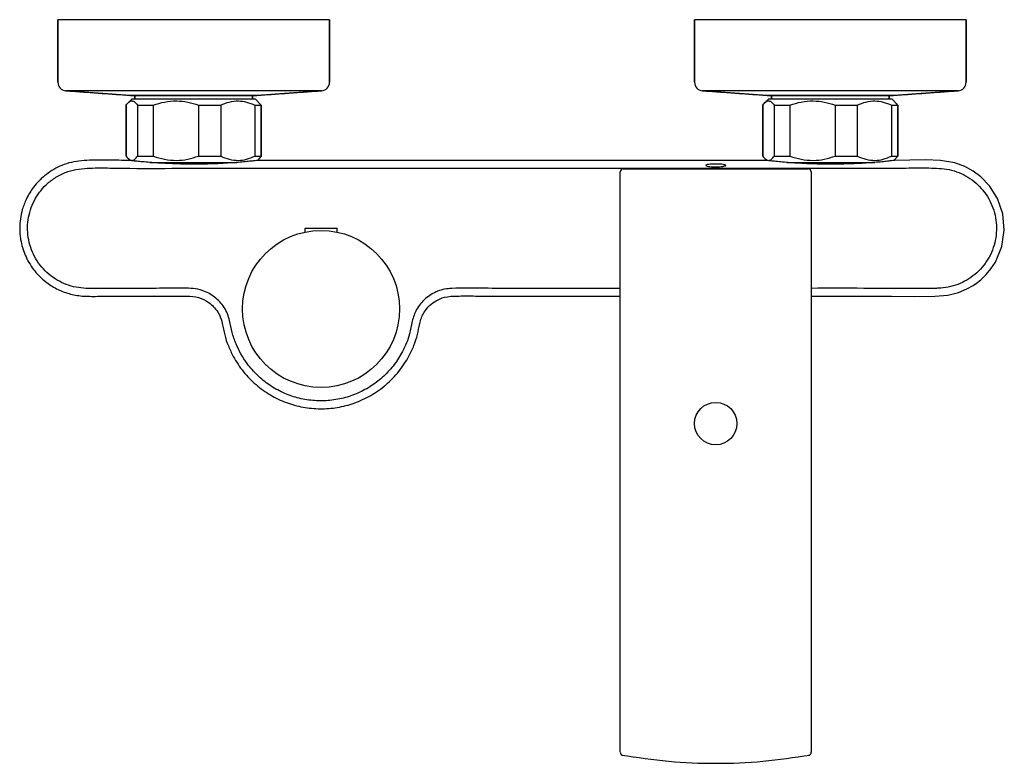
# Model space of a CAD drawing. Header units: millimetres. Extents: x 4844.713 to 4844.945, y 1741.204 to 1741.379.
import ezdxf

# ---------------------------------------------------------------- set-up
doc = ezdxf.new("R2010")
doc.units = ezdxf.units.MM
doc.layers.add('SANINDUSA', color=3, linetype='Continuous')

msp = doc.modelspace()

# ---------------------------------------------------------------- linework, layer by layer
at = {"layer": 'SANINDUSA'}
for p, q in [((4844.786186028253, 1741.379277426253), (4844.722186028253, 1741.379277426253)), ((4844.722186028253, 1741.364540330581), (4844.722186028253, 1741.379277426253)), ((4844.786186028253, 1741.379277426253), (4844.786186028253, 1741.364540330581)), ((4844.936186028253, 1741.379277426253), (4844.872186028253, 1741.379277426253)), ((4844.872186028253, 1741.364540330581), (4844.872186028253, 1741.379277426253)), ((4844.936186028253, 1741.379277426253), (4844.936186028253, 1741.364540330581)), ((4844.784329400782, 1741.36254547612), (4844.724042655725, 1741.36254547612)), ((4844.739274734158, 1741.361450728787), (4844.724042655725, 1741.36254547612)), ((4844.769097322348, 1741.361450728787), (4844.739274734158, 1741.361450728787)), ((4844.739436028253, 1741.361444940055), (4844.768936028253, 1741.361444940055)), ((4844.740336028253, 1741.36064453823), (4844.740336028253, 1741.361444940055)), ((4844.768036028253, 1741.361444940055), (4844.768036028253, 1741.36064453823)), ((4844.784329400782, 1741.36254547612), (4844.769097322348, 1741.361450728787)), ((4844.934329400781, 1741.36254547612), (4844.874042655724, 1741.36254547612)), ((4844.889274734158, 1741.361450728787), (4844.874042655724, 1741.36254547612)), ((4844.919097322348, 1741.361450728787), (4844.889274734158, 1741.361450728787)), ((4844.889436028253, 1741.361444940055), (4844.918936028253, 1741.361444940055)), ((4844.890336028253, 1741.36064453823), (4844.890336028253, 1741.361444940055)), ((4844.918036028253, 1741.361444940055), (4844.918036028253, 1741.36064453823)), ((4844.934329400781, 1741.36254547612), (4844.919097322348, 1741.361450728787)), ((4844.738291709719, 1741.35914453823), (4844.738291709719, 1741.34714453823)), ((4844.738291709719, 1741.34714453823), (4844.738291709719, 1741.35914453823)), ((4844.738716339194, 1741.359674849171), (4844.739686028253, 1741.36064453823)), ((4844.739686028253, 1741.36064453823), (4844.750134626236, 1741.36064453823)), ((4844.740943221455, 1741.35914453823), (4844.744648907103, 1741.35914453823)), ((4844.740943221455, 1741.35914453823), (4844.740943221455, 1741.34714453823)), ((4844.744648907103, 1741.35914453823), (4844.744648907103, 1741.34714453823)), ((4844.750134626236, 1741.36064453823), (4844.768686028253, 1741.36064453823)), ((4844.755340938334, 1741.35914453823), (4844.760543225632, 1741.35914453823)), ((4844.755340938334, 1741.35914453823), (4844.755340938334, 1741.34714453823)), ((4844.760543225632, 1741.35914453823), (4844.760543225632, 1741.34714453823)), ((4844.76858374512, 1741.35914453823), (4844.770080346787, 1741.35914453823)), ((4844.76858374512, 1741.35914453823), (4844.76858374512, 1741.34714453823)), ((4844.768686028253, 1741.36064453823), (4844.770080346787, 1741.35914453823)), ((4844.770080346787, 1741.34714453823), (4844.770080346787, 1741.35914453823)), ((4844.770080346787, 1741.35914453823), (4844.770080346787, 1741.34714453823)), ((4844.888291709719, 1741.35914453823), (4844.888291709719, 1741.34714453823)), ((4844.888291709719, 1741.34714453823), (4844.888291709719, 1741.35914453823)), ((4844.888716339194, 1741.359674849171), (4844.889686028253, 1741.36064453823)), ((4844.889686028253, 1741.36064453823), (4844.900134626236, 1741.36064453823)), ((4844.890943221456, 1741.35914453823), (4844.894648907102, 1741.35914453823)), ((4844.890943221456, 1741.35914453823), (4844.890943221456, 1741.34714453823)), ((4844.894648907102, 1741.35914453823), (4844.894648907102, 1741.34714453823)), ((4844.900134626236, 1741.36064453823), (4844.918686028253, 1741.36064453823)), ((4844.905340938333, 1741.35914453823), (4844.910543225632, 1741.35914453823)), ((4844.905340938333, 1741.35914453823), (4844.905340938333, 1741.34714453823)), ((4844.910543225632, 1741.35914453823), (4844.910543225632, 1741.34714453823)), ((4844.91858374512, 1741.35914453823), (4844.920080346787, 1741.35914453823)), ((4844.91858374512, 1741.35914453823), (4844.91858374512, 1741.34714453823)), ((4844.918686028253, 1741.36064453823), (4844.920080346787, 1741.35914453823)), ((4844.920080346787, 1741.34714453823), (4844.920080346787, 1741.35914453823)), ((4844.920080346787, 1741.35914453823), (4844.920080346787, 1741.34714453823)), ((4844.740943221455, 1741.34714453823), (4844.744648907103, 1741.34714453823)), ((4844.755340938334, 1741.34714453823), (4844.760543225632, 1741.34714453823)), ((4844.76858374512, 1741.34714453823), (4844.770080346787, 1741.34714453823)), ((4844.770080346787, 1741.34714453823), (4844.76926376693, 1741.346222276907)), ((4844.890943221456, 1741.34714453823), (4844.894648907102, 1741.34714453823)), ((4844.905340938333, 1741.34714453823), (4844.910543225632, 1741.34714453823)), ((4844.91858374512, 1741.34714453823), (4844.920080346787, 1741.34714453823)), ((4844.920080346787, 1741.34714453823), (4844.919263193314, 1741.346221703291)), ((4844.739226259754, 1741.346104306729), (4844.738716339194, 1741.34661422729)), ((4844.743881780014, 1741.34564453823), (4844.764378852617, 1741.34564453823)), ((4844.889207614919, 1741.346122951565), (4844.888716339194, 1741.34661422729)), ((4844.89396619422, 1741.34564453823), (4844.914695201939, 1741.34564453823)), ((4844.854686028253, 1741.21514453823), (4844.854686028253, 1741.34344453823)), ((4844.855386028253, 1741.34414453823), (4844.898986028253, 1741.34414453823)), ((4844.899686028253, 1741.34344453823), (4844.899686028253, 1741.21514453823)), ((4844.780486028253, 1741.33014453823), (4844.78774582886, 1741.33014453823)), ((4844.78774582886, 1741.33014453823), (4844.787886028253, 1741.33014453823))]:
    msp.add_line(p, q, dxfattribs=at)
at = {"layer": 'SANINDUSA', "flags": 128}
msp.add_lwpolyline([(4844.899686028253, 1741.314144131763), (4844.904850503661, 1741.314141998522), (4844.91214808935, 1741.314148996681), (4844.918573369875, 1741.314150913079), (4844.923984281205, 1741.314107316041), (4844.928794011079, 1741.314135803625), (4844.931852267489, 1741.314364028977), (4844.934383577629, 1741.315014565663), (4844.936372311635, 1741.315850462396), (4844.937845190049, 1741.316689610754), (4844.938601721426, 1741.317207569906), (4844.939609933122, 1741.318005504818), (4844.940914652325, 1741.319262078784), (4844.942004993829, 1741.32057144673), (4844.943073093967, 1741.322197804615), (4844.944591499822, 1741.325823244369), (4844.945180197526, 1741.329714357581), (4844.94481166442, 1741.333583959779), (4844.943564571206, 1741.337164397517), (4844.941669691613, 1741.340152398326), (4844.939654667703, 1741.342242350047), (4844.937832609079, 1741.343604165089), (4844.935868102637, 1741.344691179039), (4844.933551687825, 1741.345540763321), (4844.930177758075, 1741.346077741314), (4844.926580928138, 1741.34623805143), (4844.922883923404, 1741.346223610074), (4844.919290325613, 1741.346148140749), (4844.919290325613, 1741.346148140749)], dxfattribs=at)
at = {"layer": 'SANINDUSA'}
for centre, radius in [((4844.784186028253, 1741.31114453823), 0.01849999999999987), ((4844.877186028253, 1741.28414453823), 0.005)]:
    msp.add_circle(centre, radius, dxfattribs=at)
for centre, radius, start, end in [((4844.724186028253, 1741.364540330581), 0.00200000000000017, 180, 265.8891535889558), ((4844.784186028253, 1741.364540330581), 0.00200000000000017, 274.1108464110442, 0), ((4844.874186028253, 1741.364540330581), 0.00200000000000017, 180, 265.8891535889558), ((4844.934186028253, 1741.364540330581), 0.00200000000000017, 274.1108464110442, 0), ((4844.739436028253, 1741.363694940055), 0.002249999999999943, 265.8891535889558, 270), ((4844.768936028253, 1741.363694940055), 0.002249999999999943, 270, 274.1108464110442), ((4844.889436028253, 1741.363694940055), 0.002249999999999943, 265.8891535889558, 270), ((4844.918936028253, 1741.363694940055), 0.002249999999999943, 270, 274.1108464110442), ((4844.855386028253, 1741.34344453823), 0.0007000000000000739, 90, 180), ((4844.898986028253, 1741.34344453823), 0.0007000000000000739, 0, 90), ((4844.780486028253, 1741.33004453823), 0.0001000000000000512, 90, 180), ((4844.787886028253, 1741.33004453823), 0.0001000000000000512, 0, 90), ((4844.855386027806, 1741.206715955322), 0.000699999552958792, 179.9989067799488, 258.3689649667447), ((4844.898986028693, 1741.206715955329), 0.0006999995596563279, 281.11059167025, 0.001093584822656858)]:
    msp.add_arc(centre, radius, start, end, dxfattribs=at)
for points in [[(4844.722186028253, 1741.379277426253), (4844.722186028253, 1741.364540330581)], [(4844.786186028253, 1741.364540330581), (4844.786186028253, 1741.379277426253)], [(4844.872186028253, 1741.379277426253), (4844.872186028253, 1741.364540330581)], [(4844.936186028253, 1741.364540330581), (4844.936186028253, 1741.379277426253)], [(4844.724042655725, 1741.36254547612), (4844.739274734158, 1741.361450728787)], [(4844.740336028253, 1741.361444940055), (4844.740336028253, 1741.36064453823)], [(4844.768036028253, 1741.36064453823), (4844.768036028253, 1741.361444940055)], [(4844.769097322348, 1741.361450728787), (4844.784329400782, 1741.36254547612)], [(4844.874042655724, 1741.36254547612), (4844.889274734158, 1741.361450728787)], [(4844.890336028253, 1741.361444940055), (4844.890336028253, 1741.36064453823)], [(4844.918036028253, 1741.36064453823), (4844.918036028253, 1741.361444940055)], [(4844.919097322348, 1741.361450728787), (4844.934329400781, 1741.36254547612)], [(4844.739686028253, 1741.36064453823), (4844.738716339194, 1741.359674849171)], [(4844.889686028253, 1741.36064453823), (4844.888716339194, 1741.359674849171)], [(4844.920080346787, 1741.35914453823), (4844.918686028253, 1741.36064453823)], [(4844.739036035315, 1741.34614855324), (4844.737151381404, 1741.346150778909)], [(4844.738716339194, 1741.34661422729), (4844.739226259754, 1741.346104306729)], [(4844.888716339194, 1741.34661422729), (4844.889207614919, 1741.346122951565)], [(4844.780386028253, 1741.33004453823), (4844.780386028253, 1741.329250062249)], [(4844.787986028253, 1741.329250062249), (4844.787986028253, 1741.33004453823)], [(4844.787986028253, 1741.329250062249), (4844.787986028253, 1741.329260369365)]]:
    msp.add_open_spline(points, degree=1, dxfattribs=at)
for points, knots in [([(4844.738291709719, 1741.35914453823), (4844.73851182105, 1741.359426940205), (4844.738958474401, 1741.359999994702), (4844.739642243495, 1741.360227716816), (4844.740314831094, 1741.359955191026), (4844.740731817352, 1741.359417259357), (4844.740943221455, 1741.35914453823)], [0, 0, 0, 0, 0.2547898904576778, 0.517023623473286, 0.7551401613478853, 1, 1, 1, 1]), ([(4844.744648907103, 1741.35914453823), (4844.745536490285, 1741.359426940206), (4844.747337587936, 1741.359999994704), (4844.750094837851, 1741.360227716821), (4844.752806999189, 1741.359955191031), (4844.754488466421, 1741.359417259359), (4844.755340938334, 1741.35914453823)], [0, 0, 0, 0, 0.2547898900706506, 0.5170236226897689, 0.7551401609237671, 1, 1, 1, 1]), ([(4844.760543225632, 1741.35914453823), (4844.761210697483, 1741.359426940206), (4844.762565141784, 1741.359999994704), (4844.764638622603, 1741.36022771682), (4844.76667819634, 1741.35995519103), (4844.767942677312, 1741.359417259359), (4844.76858374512, 1741.35914453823)], [0, 0, 0, 0, 0.2547898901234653, 0.5170236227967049, 0.7551401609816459, 1, 1, 1, 1]), ([(4844.888291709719, 1741.35914453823), (4844.888511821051, 1741.359426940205), (4844.888958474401, 1741.359999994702), (4844.889642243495, 1741.360227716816), (4844.890314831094, 1741.359955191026), (4844.890731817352, 1741.359417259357), (4844.890943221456, 1741.35914453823)], [0, 0, 0, 0, 0.2547898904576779, 0.5170236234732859, 0.7551401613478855, 1, 1, 1, 1]), ([(4844.894648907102, 1741.35914453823), (4844.895536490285, 1741.359426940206), (4844.897337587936, 1741.359999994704), (4844.900094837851, 1741.360227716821), (4844.902806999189, 1741.359955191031), (4844.904488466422, 1741.359417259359), (4844.905340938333, 1741.35914453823)], [0, 0, 0, 0, 0.2547898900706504, 0.5170236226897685, 0.7551401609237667, 1, 1, 1, 1]), ([(4844.910543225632, 1741.35914453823), (4844.911210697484, 1741.359426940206), (4844.912565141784, 1741.359999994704), (4844.914638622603, 1741.36022771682), (4844.916678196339, 1741.35995519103), (4844.917942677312, 1741.359417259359), (4844.91858374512, 1741.35914453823)], [0, 0, 0, 0, 0.2547898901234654, 0.5170236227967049, 0.7551401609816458, 1, 1, 1, 1]), ([(4844.738291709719, 1741.34714453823), (4844.73851182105, 1741.346862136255), (4844.738958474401, 1741.346289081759), (4844.739642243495, 1741.346061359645), (4844.740314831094, 1741.346333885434), (4844.740731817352, 1741.346871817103), (4844.740943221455, 1741.34714453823)], [0, 0, 0, 0, 0.2547898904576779, 0.5170236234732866, 0.7551401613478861, 1, 1, 1, 1]), ([(4844.744648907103, 1741.34714453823), (4844.745536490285, 1741.346862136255), (4844.747337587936, 1741.346289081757), (4844.750094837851, 1741.34606135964), (4844.752806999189, 1741.34633388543), (4844.754488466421, 1741.346871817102), (4844.755340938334, 1741.34714453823)], [0, 0, 0, 0, 0.2547898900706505, 0.5170236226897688, 0.7551401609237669, 1, 1, 1, 1]), ([(4844.760543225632, 1741.34714453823), (4844.761210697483, 1741.346862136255), (4844.762565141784, 1741.346289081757), (4844.764638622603, 1741.346061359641), (4844.76667819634, 1741.346333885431), (4844.767942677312, 1741.346871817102), (4844.76858374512, 1741.34714453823)], [0, 0, 0, 0, 0.2547898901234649, 0.5170236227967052, 0.7551401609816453, 1, 1, 1, 1]), ([(4844.888291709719, 1741.34714453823), (4844.888511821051, 1741.346862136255), (4844.888958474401, 1741.346289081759), (4844.889642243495, 1741.346061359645), (4844.890314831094, 1741.346333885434), (4844.890731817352, 1741.346871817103), (4844.890943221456, 1741.34714453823)], [0, 0, 0, 0, 0.2547898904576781, 0.5170236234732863, 0.7551401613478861, 1, 1, 1, 1]), ([(4844.894648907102, 1741.34714453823), (4844.895536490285, 1741.346862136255), (4844.897337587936, 1741.346289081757), (4844.900094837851, 1741.34606135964), (4844.902806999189, 1741.34633388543), (4844.904488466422, 1741.346871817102), (4844.905340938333, 1741.34714453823)], [0, 0, 0, 0, 0.2547898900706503, 0.5170236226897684, 0.7551401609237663, 0.9999999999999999, 0.9999999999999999, 0.9999999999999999, 0.9999999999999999]), ([(4844.910543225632, 1741.34714453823), (4844.911210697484, 1741.346862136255), (4844.912565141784, 1741.346289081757), (4844.914638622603, 1741.346061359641), (4844.916678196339, 1741.346333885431), (4844.917942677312, 1741.346871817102), (4844.91858374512, 1741.34714453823)], [0, 0, 0, 0, 0.254789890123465, 0.5170236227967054, 0.7551401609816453, 1, 1, 1, 1]), ([(4844.737151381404, 1741.346150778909), (4844.735472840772, 1741.346189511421), (4844.732138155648, 1741.346266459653), (4844.727985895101, 1741.346160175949), (4844.724792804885, 1741.345608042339), (4844.721996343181, 1741.344571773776), (4844.719079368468, 1741.342752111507), (4844.716471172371, 1741.340067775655), (4844.714773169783, 1741.337301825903), (4844.71379029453, 1741.334734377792), (4844.713289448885, 1741.33237374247), (4844.713152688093, 1741.330405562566), (4844.713226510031, 1741.328772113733), (4844.713502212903, 1741.326631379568), (4844.714354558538, 1741.32374086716), (4844.716268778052, 1741.320454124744), (4844.718734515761, 1741.317874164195), (4844.721477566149, 1741.316005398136), (4844.724381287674, 1741.314774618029), (4844.72761170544, 1741.314103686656), (4844.731076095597, 1741.314120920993), (4844.73487712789, 1741.314124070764), (4844.738879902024, 1741.314156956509), (4844.743225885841, 1741.314113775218), (4844.747526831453, 1741.314190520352), (4844.751411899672, 1741.314201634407), (4844.754616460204, 1741.314158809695), (4844.757311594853, 1741.313131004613), (4844.759157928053, 1741.31152016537), (4844.760380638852, 1741.309629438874), (4844.761025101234, 1741.307538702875), (4844.761399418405, 1741.305027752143), (4844.762309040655, 1741.302427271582), (4844.763700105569, 1741.299469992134), (4844.765785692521, 1741.296306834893), (4844.768769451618, 1741.293242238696), (4844.772196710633, 1741.290789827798), (4844.775957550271, 1741.289003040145), (4844.779924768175, 1741.287914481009), (4844.783984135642, 1741.287528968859), (4844.788066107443, 1741.287846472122), (4844.79209961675, 1741.28888428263), (4844.795981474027, 1741.29066662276), (4844.799551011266, 1741.293184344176), (4844.802614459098, 1741.296332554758), (4844.80472628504, 1741.299566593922), (4844.806105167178, 1741.302525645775), (4844.806975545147, 1741.305084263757), (4844.807329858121, 1741.307303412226), (4844.80777591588, 1741.309029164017), (4844.808505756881, 1741.310502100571), (4844.809633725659, 1741.311935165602), (4844.811313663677, 1741.313181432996), (4844.813521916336, 1741.314109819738), (4844.816559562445, 1741.314206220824), (4844.819992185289, 1741.314214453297), (4844.823616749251, 1741.314136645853), (4844.828171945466, 1741.314117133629), (4844.834014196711, 1741.31416086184), (4844.841821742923, 1741.314141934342), (4844.848784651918, 1741.31414359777), (4844.853311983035, 1741.31414397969), (4844.854686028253, 1741.314144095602)], [0, 0, 0, 0, 0.02396742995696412, 0.04761507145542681, 0.05914112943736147, 0.07002434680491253, 0.08999291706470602, 0.1076341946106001, 0.1229708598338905, 0.1359904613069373, 0.1466781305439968, 0.1573003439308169, 0.1640498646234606, 0.1699829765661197, 0.1880827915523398, 0.2066077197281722, 0.2237372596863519, 0.2385764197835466, 0.253680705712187, 0.2684612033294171, 0.2853124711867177, 0.3029718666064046, 0.3227519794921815, 0.3424209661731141, 0.3650091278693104, 0.3840859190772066, 0.3980145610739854, 0.410355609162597, 0.424399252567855, 0.4321933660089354, 0.4422276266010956, 0.4553139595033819, 0.4683907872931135, 0.4813403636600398, 0.5019193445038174, 0.5221165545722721, 0.5420462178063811, 0.5617505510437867, 0.5812273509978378, 0.6004590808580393, 0.6196563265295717, 0.639370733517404, 0.6595902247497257, 0.6802795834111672, 0.7013608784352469, 0.7218986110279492, 0.7350626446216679, 0.7479003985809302, 0.7602935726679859, 0.7671071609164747, 0.7732312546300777, 0.7836328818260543, 0.792788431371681, 0.8028435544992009, 0.8172794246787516, 0.8356095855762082, 0.8520200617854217, 0.8689657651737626, 0.9006318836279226, 0.9353896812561, 0.9803907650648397, 1, 1, 1, 1]), ([(4844.769291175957, 1741.346139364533), (4844.769303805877, 1741.346140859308), (4844.769357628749, 1741.346147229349), (4844.769018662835, 1741.346106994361), (4844.768272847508, 1741.346021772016), (4844.767111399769, 1741.345897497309), (4844.765581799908, 1741.345750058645), (4844.763739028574, 1741.345596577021), (4844.761604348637, 1741.345451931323), (4844.759275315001, 1741.345334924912), (4844.756779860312, 1741.345258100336), (4844.754240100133, 1741.345232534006), (4844.751681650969, 1741.345261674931), (4844.749222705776, 1741.345337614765), (4844.746882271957, 1741.345450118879), (4844.744762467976, 1741.345581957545), (4844.742886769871, 1741.345725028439), (4844.741339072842, 1741.345867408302), (4844.740151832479, 1741.345993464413), (4844.739240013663, 1741.34610157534), (4844.73911000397, 1741.346118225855), (4844.739036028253, 1741.346127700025)], [0, 0, 0, 0, 0.01662494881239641, 0.0708478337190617, 0.1233881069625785, 0.1774387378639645, 0.2302258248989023, 0.28452808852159, 0.3375759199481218, 0.3921683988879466, 0.4450854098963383, 0.4995574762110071, 0.5521250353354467, 0.6062168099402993, 0.658815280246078, 0.7129199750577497, 0.7658498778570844, 0.8203078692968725, 0.873346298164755, 0.9279338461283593, 1, 1, 1, 1]), ([(4844.889036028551, 1741.34614269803), (4844.884660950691, 1741.346143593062), (4844.876439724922, 1741.346145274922), (4844.864184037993, 1741.346144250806), (4844.852080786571, 1741.346144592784), (4844.839412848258, 1741.346144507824), (4844.826242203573, 1741.346144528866), (4844.812989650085, 1741.346144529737), (4844.800133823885, 1741.346144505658), (4844.787735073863, 1741.346144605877), (4844.77755100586, 1741.346144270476), (4844.771381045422, 1741.346144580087), (4844.769291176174, 1741.346144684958)], [0, 0, 0, 0, 0.1096100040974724, 0.2059685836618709, 0.3070450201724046, 0.4128360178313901, 0.5233418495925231, 0.6370127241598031, 0.7448558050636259, 0.8454223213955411, 0.9476419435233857, 0.9999999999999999, 0.9999999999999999, 0.9999999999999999, 0.9999999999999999]), ([(4844.874814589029, 1741.344966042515), (4844.874858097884, 1741.345007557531), (4844.874945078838, 1741.345090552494), (4844.875504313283, 1741.345188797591), (4844.876304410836, 1741.345250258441), (4844.877244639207, 1741.345270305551), (4844.878173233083, 1741.34524511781), (4844.878954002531, 1741.345179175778), (4844.879453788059, 1741.345076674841), (4844.879620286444, 1741.344951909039), (4844.879408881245, 1741.344820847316), (4844.878870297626, 1741.34470472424), (4844.87806589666, 1741.34462626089), (4844.877280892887, 1741.344603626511), (4844.876660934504, 1741.344616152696), (4844.876068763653, 1741.344647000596), (4844.875422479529, 1741.344717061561), (4844.87490188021, 1741.344836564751), (4844.874843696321, 1741.344922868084), (4844.874814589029, 1741.344966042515)], [0, 0, 0, 0, 0.06258525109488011, 0.125117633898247, 0.1875507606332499, 0.2499012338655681, 0.3122487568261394, 0.3746460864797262, 0.437251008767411, 0.4999714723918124, 0.5625130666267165, 0.6249848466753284, 0.6874306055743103, 0.7498323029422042, 0.7811934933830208, 0.8125273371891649, 0.8749562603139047, 0.9374451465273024, 1, 1, 1, 1]), ([(4844.919290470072, 1741.346141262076), (4844.919303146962, 1741.346142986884), (4844.919355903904, 1741.346150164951), (4844.919013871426, 1741.346103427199), (4844.918265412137, 1741.346007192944), (4844.917103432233, 1741.345872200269), (4844.915572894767, 1741.345719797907), (4844.91372780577, 1741.345570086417), (4844.911590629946, 1741.345437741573), (4844.909260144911, 1741.345336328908), (4844.906764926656, 1741.345267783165), (4844.904224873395, 1741.345242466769), (4844.901664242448, 1741.345265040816), (4844.89920286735, 1741.345334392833), (4844.896862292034, 1741.345445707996), (4844.894745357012, 1741.345585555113), (4844.892873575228, 1741.345739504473), (4844.891329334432, 1741.345887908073), (4844.890144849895, 1741.3460144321), (4844.889238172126, 1741.346118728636), (4844.889109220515, 1741.346134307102), (4844.889036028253, 1741.346143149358)], [0, 0, 0, 0, 0.01714395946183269, 0.07134737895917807, 0.1237861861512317, 0.1777255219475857, 0.2305319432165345, 0.284854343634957, 0.3379076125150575, 0.3925090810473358, 0.4453893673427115, 0.4998158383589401, 0.5524741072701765, 0.606663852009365, 0.6592657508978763, 0.7133774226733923, 0.7662633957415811, 0.8206724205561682, 0.8737229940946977, 0.9283258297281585, 1, 1, 1, 1]), ([(4844.854686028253, 1741.315996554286), (4844.846564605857, 1741.315998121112), (4844.835868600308, 1741.316000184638), (4844.822631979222, 1741.315974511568), (4844.81695503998, 1741.316164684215), (4844.81328781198, 1741.315845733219), (4844.81112202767, 1741.315207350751), (4844.808693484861, 1741.313713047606), (4844.806591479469, 1741.311193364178), (4844.805577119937, 1741.308219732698), (4844.805056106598, 1741.304769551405), (4844.803590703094, 1741.30131576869), (4844.801501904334, 1741.297976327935), (4844.799050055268, 1741.295268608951), (4844.796158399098, 1741.292988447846), (4844.792954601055, 1741.291241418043), (4844.789473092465, 1741.290048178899), (4844.785874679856, 1741.289462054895), (4844.782194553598, 1741.289487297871), (4844.778604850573, 1741.290124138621), (4844.775143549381, 1741.291364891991), (4844.771970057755, 1741.293151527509), (4844.769114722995, 1741.295465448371), (4844.766317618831, 1741.298638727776), (4844.764380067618, 1741.30212990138), (4844.763155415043, 1741.30561703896), (4844.762735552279, 1741.308608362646), (4844.761536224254, 1741.311615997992), (4844.759218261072, 1741.314078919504), (4844.756594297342, 1741.315525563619), (4844.754031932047, 1741.31598545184), (4844.750394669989, 1741.316110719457), (4844.74463517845, 1741.315945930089), (4844.738199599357, 1741.316009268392), (4844.732497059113, 1741.315987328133), (4844.728852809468, 1741.315897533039), (4844.725849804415, 1741.316322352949), (4844.723585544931, 1741.317082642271), (4844.721462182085, 1741.318213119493), (4844.719578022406, 1741.319670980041), (4844.717949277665, 1741.321441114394), (4844.71665228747, 1741.323443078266), (4844.715700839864, 1741.325654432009), (4844.715139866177, 1741.327972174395), (4844.714974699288, 1741.330372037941), (4844.715212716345, 1741.332743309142), (4844.71585091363, 1741.33506262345), (4844.716849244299, 1741.337198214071), (4844.71818168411, 1741.339133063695), (4844.719874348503, 1741.340892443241), (4844.721996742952, 1741.342423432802), (4844.724452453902, 1741.343591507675), (4844.727105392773, 1741.344180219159), (4844.730432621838, 1741.344377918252), (4844.734449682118, 1741.344354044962), (4844.741957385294, 1741.344207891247), (4844.755019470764, 1741.344345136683), (4844.778027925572, 1741.344260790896), (4844.815271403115, 1741.344308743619), (4844.857914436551, 1741.344275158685), (4844.892179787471, 1741.344309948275), (4844.910941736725, 1741.34428543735), (4844.918774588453, 1741.344255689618), (4844.925057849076, 1741.344413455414), (4844.929014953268, 1741.344355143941), (4844.932190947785, 1741.344032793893), (4844.93449006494, 1741.343346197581), (4844.936629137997, 1741.342246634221), (4844.938545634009, 1741.340840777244), (4844.940210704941, 1741.339113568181), (4844.941553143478, 1741.33714909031), (4844.942558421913, 1741.334964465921), (4844.943173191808, 1741.332662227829), (4844.943398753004, 1741.330271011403), (4844.943219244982, 1741.327895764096), (4844.942639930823, 1741.325557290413), (4844.941681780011, 1741.323370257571), (4844.940359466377, 1741.321363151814), (4844.938749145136, 1741.319630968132), (4844.936864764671, 1741.31818563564), (4844.93479231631, 1741.317089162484), (4844.932548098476, 1741.316335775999), (4844.93065691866, 1741.316034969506), (4844.929526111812, 1741.31600701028), (4844.92918949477, 1741.315998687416)], [0, 0, 0, 0, 0.05527042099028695, 0.07279177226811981, 0.09009563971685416, 0.09388943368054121, 0.09777212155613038, 0.105360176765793, 0.1129464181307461, 0.1195936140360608, 0.1264663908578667, 0.136657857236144, 0.144815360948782, 0.1532104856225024, 0.1613728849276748, 0.1697717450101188, 0.1779212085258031, 0.1863068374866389, 0.1944623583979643, 0.2028546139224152, 0.210996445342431, 0.2193738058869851, 0.2275179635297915, 0.235897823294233, 0.2480192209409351, 0.2544300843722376, 0.2609346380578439, 0.2685346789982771, 0.2760274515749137, 0.2835162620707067, 0.2884877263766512, 0.293603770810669, 0.3082737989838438, 0.3276871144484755, 0.337394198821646, 0.3471029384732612, 0.3524424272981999, 0.3579452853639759, 0.3632680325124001, 0.3687446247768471, 0.3740773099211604, 0.3795650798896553, 0.3848987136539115, 0.3903869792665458, 0.3957143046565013, 0.4011960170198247, 0.4065264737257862, 0.4120116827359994, 0.4171602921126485, 0.4224483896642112, 0.4285483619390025, 0.4348772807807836, 0.4408146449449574, 0.4469158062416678, 0.4575283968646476, 0.4681504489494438, 0.4980206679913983, 0.5464194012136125, 0.6247445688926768, 0.7514889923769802, 0.8366401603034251, 0.8579439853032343, 0.8791814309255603, 0.8899438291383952, 0.9007175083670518, 0.9061027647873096, 0.9116128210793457, 0.9169318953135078, 0.9224006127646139, 0.9277148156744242, 0.9331830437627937, 0.9385162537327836, 0.9440058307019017, 0.9493207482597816, 0.9547890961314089, 0.9601376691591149, 0.9656428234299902, 0.9709569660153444, 0.9764226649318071, 0.9816610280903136, 0.9870472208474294, 0.9923031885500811, 0.9977088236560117, 1, 1, 1, 1]), ([(4844.92918949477, 1741.315998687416), (4844.927017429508, 1741.315988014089), (4844.921306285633, 1741.315959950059), (4844.91147180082, 1741.31601761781), (4844.903809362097, 1741.316007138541), (4844.899686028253, 1741.316001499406)], [0, 0, 0, 0, 0.2208629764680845, 0.5807285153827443, 1, 1, 1, 1]), ([(4844.854686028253, 1741.206817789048), (4844.854686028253, 1741.20682598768), (4844.854686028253, 1741.206845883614), (4844.854686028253, 1741.208020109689), (4844.854686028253, 1741.209974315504), (4844.854686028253, 1741.212456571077), (4844.854686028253, 1741.214263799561), (4844.854686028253, 1741.21514453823)], [0, 0, 0, 0, 0.153718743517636, 0.373035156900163, 0.5895684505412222, 0.7999793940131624, 1, 1, 1, 1]), ([(4844.899686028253, 1741.21514453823), (4844.899686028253, 1741.214803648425), (4844.899686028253, 1741.213500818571), (4844.899686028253, 1741.211295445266), (4844.899686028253, 1741.208952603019), (4844.899686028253, 1741.207399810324), (4844.899686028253, 1741.206660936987), (4844.899686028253, 1741.206788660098), (4844.899686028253, 1741.206817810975)], [0, 0, 0, 0, 0.07779888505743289, 0.297335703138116, 0.5164473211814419, 0.7291701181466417, 0.9381871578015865, 0.9999999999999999, 0.9999999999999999, 0.9999999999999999, 0.9999999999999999]), ([(4844.855002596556, 1741.206072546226), (4844.858682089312, 1741.205517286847), (4844.866034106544, 1741.204407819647), (4844.877186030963, 1741.203989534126), (4844.888337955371, 1741.204407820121), (4844.895689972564, 1741.205517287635), (4844.899369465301, 1741.206072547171)], [0, 0, 0, 0, 0.2502369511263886, 0.4999999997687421, 0.749763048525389, 1, 1, 1, 1])]:
    msp.add_open_spline(points, degree=3, knots=knots, dxfattribs=at)

doc.saveas('drawing.dxf')
